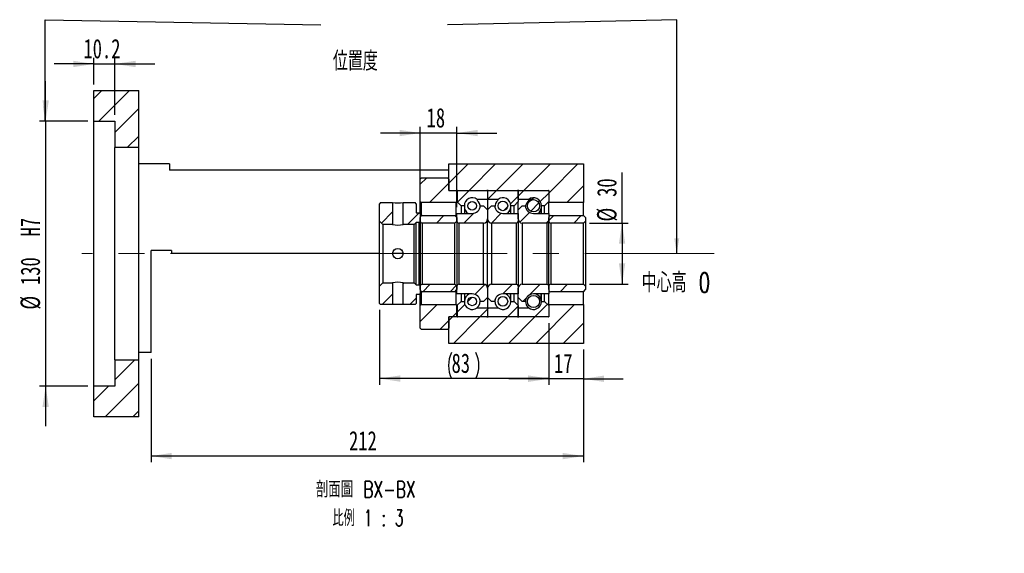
# Paper-space layout 'MBCK30L-I' of a CAD drawing. Header units: millimetres. Extents: x 19 to 332, y 6 to 190.
# Tile 4 of 5: x 171 to 332, y 6 to 93. Entities that reach past the tile are written whole.
import ezdxf

# ---------------------------------------------------------------- set-up
doc = ezdxf.new("R2010")
doc.units = ezdxf.units.MM
doc.linetypes.add('CENTERX2', pattern=[20.32, 12.7, -2.54, 2.54, -2.54])
doc.layers.add('圖層0', color=7, linetype='Continuous')
doc.styles.add('SLDTEXTSTYLE0', font='TXT', dxfattribs={"width": 0.7})
doc.styles.add('SLDTEXTSTYLE1', font='TXT', dxfattribs={"width": 0.7, "bigfont": 'bigfont'})
doc.styles.add('SLDTEXTSTYLE4', font='TXT', dxfattribs={"width": 0.625, "bigfont": 'bigfont'})
doc.dimstyles.new('SLDDIMSTYLE1', dxfattribs={"dimtxt": 0.18, "dimasz": 2.5, "dimexe": 0, "dimexo": 0.0625, "dimgap": 0, "dimtad": 0, "dimtih": 1, "dimtoh": 1, "dimdec": 0, "dimrnd": 1e-09, "dimzin": 0, "dimdsep": 46, "dimtxsty": 'Standard', "dimsah": 1, "dimcen": 0.09, "dimadec": 0, "dimazin": 0, "dimtfac": 2.5, "dimtdec": 0, "dimtofl": 0, "dimtmove": 0, "dimatfit": 3, "dimfxl": 0, "dimfrac": 2, "dimtolj": 1, "dimtzin": 0, "dimarcsym": 0})
doc.dimstyles.new('SLDDIMSTYLE4', dxfattribs={"dimtxt": 3.389974, "dimasz": 2.5, "dimexe": 0, "dimexo": 0.0625, "dimgap": 0.847493, "dimtad": 1, "dimlfac": 3, "dimrnd": 1e-09, "dimzin": 12, "dimdsep": 46, "dimtxsty": 'SLDTEXTSTYLE0', "dimsah": 1, "dimcen": 0.09, "dimadec": 0, "dimazin": 3, "dimtfac": 1, "dimtmove": 0, "dimatfit": 0, "dimfxl": 0, "dimfrac": 2, "dimtolj": 1, "dimtzin": 12, "dimarcsym": 0})
doc.dimstyles.new('SLDDIMSTYLE5', dxfattribs={"dimtxt": 3.389974, "dimasz": 2.5, "dimexe": 0, "dimexo": 0.0625, "dimgap": 0.847493, "dimtad": 1, "dimdec": 1, "dimlfac": 3, "dimrnd": 1e-09, "dimzin": 12, "dimdsep": 46, "dimtxsty": 'SLDTEXTSTYLE0', "dimsah": 1, "dimcen": 0.09, "dimadec": 0, "dimazin": 3, "dimtfac": 1, "dimtdec": 1, "dimtmove": 0, "dimatfit": 0, "dimfxl": 0, "dimfrac": 2, "dimtolj": 1, "dimtzin": 12, "dimarcsym": 0})
doc.dimstyles.new('SLDDIMSTYLE6', dxfattribs={"dimtxt": 3.389974, "dimasz": 2.5, "dimexe": 0, "dimexo": 0.0625, "dimgap": 0.847493, "dimtad": 1, "dimlfac": 3, "dimrnd": 1e-09, "dimzin": 12, "dimdsep": 46, "dimtxsty": 'SLDTEXTSTYLE0', "dimsah": 1, "dimcen": 0.09, "dimadec": 0, "dimazin": 3, "dimtfac": 1, "dimtofl": 0, "dimtmove": 0, "dimatfit": 3, "dimfxl": 0, "dimfrac": 2, "dimtolj": 1, "dimtzin": 12, "dimarcsym": 0})

# ---------------------------------------------------------------- blocks, each defined once
blk = doc.blocks.new('_D_45')
at = {"layer": '圖層0', "color": 7}
for p, q in [((175.34, 76.27), (175.34, 82.79)), ((182.24, 76.27), (174.34, 76.27)), ((175.34, 76.27), (175.34, 32.94)), ((182.24, 32.94), (174.34, 32.94)), ((175.34, 32.94), (175.34, 26.42))]:
    blk.add_line(p, q, dxfattribs=at)
for points in [[(175.34, 76.27), (175.86, 79.66), (174.82, 79.66)], [(175.34, 32.94), (174.82, 29.55), (175.86, 29.55)]]:
    blk.add_solid(points, dxfattribs=at)
at = {"layer": '圖層0', "color": 7, "char_height": 3.175, "attachment_point": 1, "rotation": 90, "style": 'SLDTEXTSTYLE0'}
for s, insert in [('H7', (171.24, 57.43)), ('130', (171.24, 49.48)), ('%%c', (171.24, 45.46))]:
    blk.add_mtext(s, dxfattribs=dict(at, insert=insert))
blk = doc.blocks.new('_D_46')
at = {"layer": '圖層0', "color": 7}
for p, q in [((183.24, 85.61), (176.72, 85.61)), ((183.24, 82.27), (183.24, 86.61)), ((183.24, 85.61), (186.64, 85.61)), ((186.64, 77.27), (186.64, 86.61)), ((186.64, 85.61), (193.16, 85.61))]:
    blk.add_line(p, q, dxfattribs=at)
for points in [[(183.24, 85.61), (179.85, 86.13), (179.85, 85.09)], [(186.64, 85.61), (190.03, 85.09), (190.03, 86.13)]]:
    blk.add_solid(points, dxfattribs=at)
at = {"layer": '圖層0', "color": 7, "insert": (181.52, 89.7), "char_height": 3.175, "attachment_point": 1, "style": 'SLDTEXTSTYLE0'}
blk.add_mtext('10.2', dxfattribs=at)
blk = doc.blocks.new('_D_47')
at = {"layer": '圖層0', "color": 7}
for p, q in [((257.57, 43.27), (257.57, 33.15)), ((263.24, 38.94), (263.24, 33.15)), ((257.57, 34.15), (251.05, 34.15)), ((263.24, 34.15), (257.57, 34.15)), ((263.24, 34.15), (269.76, 34.15))]:
    blk.add_line(p, q, dxfattribs=at)
for points in [[(257.57, 34.15), (254.18, 34.68), (254.18, 33.63)], [(263.24, 34.15), (266.63, 33.63), (266.63, 34.68)]]:
    blk.add_solid(points, dxfattribs=at)
at = {"layer": '圖層0', "color": 7, "insert": (258.43, 38.25), "char_height": 3.175, "attachment_point": 1, "style": 'SLDTEXTSTYLE0'}
blk.add_mtext('17', dxfattribs=at)
blk = doc.blocks.new('_D_48')
at = {"layer": '圖層0', "color": 7}
for p, q in [((263.24, 38.94), (263.24, 20.52)), ((192.57, 37.44), (192.57, 20.52)), ((263.24, 21.52), (192.57, 21.52))]:
    blk.add_line(p, q, dxfattribs=at)
for points in [[(192.57, 21.52), (195.96, 21), (195.96, 22.04)], [(263.24, 21.52), (259.85, 22.04), (259.85, 21)]]:
    blk.add_solid(points, dxfattribs=at)
at = {"layer": '圖層0', "color": 7, "insert": (224.93, 25.61), "char_height": 3.175, "attachment_point": 1, "style": 'SLDTEXTSTYLE0'}
blk.add_mtext('212', dxfattribs=at)
blk = doc.blocks.new('_D_49')
at = {"layer": '圖層0', "color": 7}
for p, q in [((236.57, 74.32), (230.05, 74.32)), ((236.57, 61.49), (236.57, 75.32)), ((242.57, 74.32), (236.57, 74.32)), ((242.57, 62.19), (242.57, 75.32)), ((242.57, 74.32), (249.09, 74.32))]:
    blk.add_line(p, q, dxfattribs=at)
for points in [[(236.57, 74.32), (233.18, 74.84), (233.18, 73.8)], [(242.57, 74.32), (245.96, 73.8), (245.96, 74.84)]]:
    blk.add_solid(points, dxfattribs=at)
at = {"layer": '圖層0', "color": 7, "insert": (237.61, 78.41), "char_height": 3.175, "attachment_point": 1, "style": 'SLDTEXTSTYLE0'}
blk.add_mtext('18', dxfattribs=at)
blk = doc.blocks.new('_D_50')
at = {"layer": '圖層0', "color": 7}
for p, q in [((269.56, 59.61), (269.56, 67.86)), ((264.24, 59.61), (270.56, 59.61)), ((269.56, 59.61), (269.56, 49.61)), ((264.24, 49.61), (270.56, 49.61))]:
    blk.add_line(p, q, dxfattribs=at)
for points in [[(269.56, 59.61), (269.04, 56.22), (270.08, 56.22)], [(269.56, 49.61), (270.08, 53), (269.04, 53)]]:
    blk.add_solid(points, dxfattribs=at)
at = {"layer": '圖層0', "color": 7, "char_height": 3.175, "attachment_point": 1, "rotation": 90, "style": 'SLDTEXTSTYLE0'}
for s, insert in [('30', (265.47, 63.89)), ('%%c', (265.47, 59.86))]:
    blk.add_mtext(s, dxfattribs=dict(at, insert=insert))
blk = doc.blocks.new('_D_51')
at = {"layer": '圖層0', "color": 7}
for p, q in [((229.91, 45.44), (229.91, 33.19)), ((257.57, 43.27), (257.57, 33.19)), ((257.57, 34.19), (229.91, 34.19))]:
    blk.add_line(p, q, dxfattribs=at)
for centre, start, end in [((245.92, 36.31), 153.4349, 206.5651), ((241.43, 36.31), 333.4349, 26.5651)]:
    blk.add_arc(centre, 4.73, start, end, dxfattribs=at)
for points in [[(229.91, 34.19), (233.3, 33.67), (233.3, 34.71)], [(257.57, 34.19), (254.18, 34.71), (254.18, 33.67)]]:
    blk.add_solid(points, dxfattribs=at)
at = {"layer": '圖層0', "color": 7, "insert": (241.69, 38.29), "char_height": 3.175, "attachment_point": 1, "style": 'SLDTEXTSTYLE0'}
blk.add_mtext('83', dxfattribs=at)
blk = doc.blocks.new('SW_NOTE_14')
at = {"layer": '圖層0', "color": 0, "char_height": 2.6458, "attachment_point": 2}
for s, insert, style in [('\\M+19655\\M+196CA\\M+19AA4 BX-BX', (9.88, 3.41), 'SLDTEXTSTYLE1'), ('\\M+194E4\\M+197E1 1 : 3', (10.25, -1.26), 'SLDTEXTSTYLE4')]:
    blk.add_mtext(s, dxfattribs=dict(at, insert=insert, style=style))

psp = doc.layouts.new('MBCK30L-I')

# ---------------------------------------------------------------- hatches: boundary and pattern name
at = {"linetype": 'Continuous', "lineweight": 18}
h = psp.add_hatch(dxfattribs=at)
h.set_pattern_fill('ANSI31', style=0)
edge = h.paths.add_edge_path(flags=0)
edge.add_arc((242.673, 64.8412), 0.1, 90, 180)
edge.add_line((242.573, 64.8412), (242.573, 63.1079))
edge.add_line((242.573, 63.1079), (243.2396, 62.4412))
edge.add_line((243.2396, 62.4412), (243.7796, 62.4412))
edge.add_arc((245.073, 62.4412), 1.2933, 53.031768, 180, ccw=False)
edge.add_line((245.8507, 63.4746), (247.573, 63.4746))
edge.add_line((247.573, 63.4746), (247.573, 64.8412))
edge.add_arc((247.473, 64.8412), 0.1, 0, 90)
edge.add_line((247.473, 64.9412), (242.673, 64.9412))
h = psp.add_hatch(dxfattribs=at)
h.set_pattern_fill('ANSI31', style=0)
edge = h.paths.add_edge_path(flags=0)
edge.add_arc((252.473, 64.8412), 0.1, 0, 90)
edge.add_line((252.473, 64.9412), (247.673, 64.9412))
edge.add_arc((247.673, 64.8412), 0.1, 90, 180)
edge.add_line((247.573, 64.8412), (247.573, 63.4746))
edge.add_line((247.573, 63.4746), (249.2952, 63.4746))
edge.add_arc((250.073, 62.4412), 1.2933, 0, 126.968232, ccw=False)
edge.add_line((251.3663, 62.4412), (251.9063, 62.4412))
edge.add_line((251.9063, 62.4412), (252.573, 63.1079))
edge.add_line((252.573, 63.1079), (252.573, 64.8412))
h = psp.add_hatch(dxfattribs=at)
h.set_pattern_fill('ANSI31', style=0)
edge = h.paths.add_edge_path(flags=0)
edge.add_arc((257.473, 64.8412), 0.1, 0, 90)
edge.add_line((257.473, 64.9412), (252.673, 64.9412))
edge.add_arc((252.673, 64.8412), 0.1, 90, 180)
edge.add_line((252.573, 64.8412), (252.573, 63.4746))
edge.add_line((252.573, 63.4746), (254.2952, 63.4746))
edge.add_arc((255.073, 62.4412), 1.2933, 0, 126.968232, ccw=False)
edge.add_line((256.3663, 62.4412), (256.9063, 62.4412))
edge.add_line((256.9063, 62.4412), (257.573, 63.1079))
edge.add_line((257.573, 63.1079), (257.573, 64.8412))
h = psp.add_hatch(dxfattribs=at)
h.set_pattern_fill('ANSI31', style=0)
h.paths.add_polyline_path([(232.0563, 62.9412), (230.073, 62.9412), (229.9063, 62.7745), (229.9063, 59.9246), (230.473, 59.3579), (232.0563, 59.3579)], flags=0)
h = psp.add_hatch(dxfattribs=at)
h.set_pattern_fill('ANSI31', style=0)
h.paths.add_polyline_path([(236.4063, 61.2746), (235.9063, 61.2746), (235.9063, 62.7745), (235.7396, 62.9412), (233.7563, 62.9412), (233.7563, 59.3579), (235.573, 59.3579), (235.9063, 59.6912), (236.4063, 59.6912), (236.573, 59.8579), (236.573, 61.1079)], flags=0)
h = psp.add_hatch(dxfattribs=at)
h.set_pattern_fill('ANSI31', style=0)
edge = h.paths.add_edge_path(flags=0)
edge.add_arc((245.073, 62.4081), 0.7042, 0, 360)
h = psp.add_hatch(dxfattribs=at)
h.set_pattern_fill('ANSI31', style=0)
edge = h.paths.add_edge_path(flags=0)
edge.add_arc((250.073, 62.4165), 0.7919, 0, 360)
h = psp.add_hatch(dxfattribs=at)
h.set_pattern_fill('ANSI31', style=0)
edge = h.paths.add_edge_path(flags=0)
edge.add_arc((255.073, 62.4402), 0.9987, 0, 360)
h = psp.add_hatch(dxfattribs=at)
h.set_pattern_fill('ANSI31', style=0)
edge = h.paths.add_edge_path(flags=0)
edge.add_line((247.573, 61.7746), (246.9063, 62.4412))
edge.add_line((246.9063, 62.4412), (246.4037, 62.4412))
edge.add_arc((245.073, 62.5246), 1.3333, 270, 356.416678, ccw=False)
edge.add_line((245.073, 61.1912), (242.573, 61.1912))
edge.add_line((242.573, 61.1912), (242.573, 59.9412))
edge.add_arc((242.9063, 59.9412), 0.3333, 180, 270)
edge.add_line((242.9063, 59.6079), (246.9063, 59.6079))
edge.add_arc((246.9063, 60.2746), 0.6667, 270, 360)
edge.add_line((247.573, 60.2746), (247.573, 61.7746))
h = psp.add_hatch(dxfattribs=at)
h.set_pattern_fill('ANSI31', style=0)
edge = h.paths.add_edge_path(flags=0)
edge.add_line((248.2396, 62.4412), (247.573, 61.7746))
edge.add_line((247.573, 61.7746), (247.573, 60.2746))
edge.add_arc((248.2396, 60.2746), 0.6667, 180, 270)
edge.add_line((248.2396, 59.6079), (252.2396, 59.6079))
edge.add_arc((252.2396, 59.9412), 0.3333, 270, 360)
edge.add_line((252.573, 59.9412), (252.573, 61.1912))
edge.add_line((252.573, 61.1912), (250.073, 61.1912))
edge.add_arc((250.073, 62.5246), 1.3333, 183.583322, 270, ccw=False)
edge.add_line((248.7422, 62.4412), (248.2396, 62.4412))
h = psp.add_hatch(dxfattribs=at)
h.set_pattern_fill('ANSI31', style=0)
edge = h.paths.add_edge_path(flags=0)
edge.add_line((253.2396, 62.4412), (252.573, 61.7746))
edge.add_line((252.573, 61.7746), (252.573, 60.2746))
edge.add_arc((253.2396, 60.2746), 0.6667, 180, 270)
edge.add_line((253.2396, 59.6079), (257.2396, 59.6079))
edge.add_arc((257.2396, 59.9412), 0.3333, 270, 360)
edge.add_line((257.573, 59.9412), (257.573, 61.1912))
edge.add_line((257.573, 61.1912), (255.073, 61.1912))
edge.add_arc((255.073, 62.5246), 1.3333, 183.583322, 270, ccw=False)
edge.add_line((253.7422, 62.4412), (253.2396, 62.4412))
h = psp.add_hatch(dxfattribs=at)
h.set_pattern_fill('ANSI31', style=0)
edge = h.paths.add_edge_path(flags=0)
edge.add_line((236.9063, 59.6079), (242.2396, 59.6079))
edge.add_line((242.2396, 59.6079), (242.573, 59.9412))
edge.add_line((242.573, 59.9412), (242.573, 60.4912))
edge.add_line((242.573, 60.4912), (242.2396, 60.8246))
edge.add_line((242.2396, 60.8246), (236.9063, 60.8246))
edge.add_arc((236.9063, 60.4912), 0.3333, 90, 180)
edge.add_line((236.573, 60.4912), (236.573, 59.9412))
edge.add_arc((236.9063, 59.9412), 0.3333, 180, 270)
h = psp.add_hatch(dxfattribs=at)
h.set_pattern_fill('ANSI31', style=0)
edge = h.paths.add_edge_path(flags=0)
edge.add_line((257.9063, 59.6079), (263.2396, 59.6079))
edge.add_line((263.2396, 59.6079), (263.573, 59.9412))
edge.add_line((263.573, 59.9412), (263.573, 60.4912))
edge.add_line((263.573, 60.4912), (263.2396, 60.8246))
edge.add_line((263.2396, 60.8246), (257.9063, 60.8246))
edge.add_arc((257.9063, 60.4912), 0.3333, 90, 180)
edge.add_line((257.573, 60.4912), (257.573, 59.9412))
edge.add_arc((257.9063, 59.9412), 0.3333, 180, 270)
h = psp.add_hatch(dxfattribs=at)
h.set_pattern_fill('ANSI31', style=0)
h.paths.add_polyline_path([(230.073, 46.2746), (232.0563, 46.2746), (232.0563, 49.8579), (230.473, 49.8579), (229.9063, 49.2912), (229.9063, 46.4412)], flags=0)
h = psp.add_hatch(dxfattribs=at)
h.set_pattern_fill('ANSI31', style=0)
h.paths.add_polyline_path([(235.9063, 46.4412), (235.9063, 47.9412), (236.4063, 47.9412), (236.573, 48.1079), (236.573, 49.3579), (236.4063, 49.5246), (235.9063, 49.5246), (235.573, 49.8579), (233.7563, 49.8579), (233.7563, 46.2746), (235.7396, 46.2746)], flags=0)
h = psp.add_hatch(dxfattribs=at)
h.set_pattern_fill('ANSI31', style=0)
edge = h.paths.add_edge_path(flags=0)
edge.add_line((242.573, 48.7245), (242.573, 49.2745))
edge.add_line((242.573, 49.2745), (242.2396, 49.6079))
edge.add_line((242.2396, 49.6079), (236.9063, 49.6079))
edge.add_arc((236.9063, 49.2745), 0.3333, 90, 180)
edge.add_line((236.573, 49.2745), (236.573, 48.7245))
edge.add_arc((236.9063, 48.7245), 0.3333, 180, 270)
edge.add_line((236.9063, 48.3912), (242.2396, 48.3912))
edge.add_line((242.2396, 48.3912), (242.573, 48.7245))
h = psp.add_hatch(dxfattribs=at)
h.set_pattern_fill('ANSI31', style=0)
edge = h.paths.add_edge_path(flags=0)
edge.add_line((246.9063, 46.7746), (247.573, 47.4412))
edge.add_line((247.573, 47.4412), (247.573, 48.9412))
edge.add_arc((246.9063, 48.9412), 0.6667, 0, 90)
edge.add_line((246.9063, 49.6079), (242.9063, 49.6079))
edge.add_arc((242.9063, 49.2745), 0.3333, 90, 180)
edge.add_line((242.573, 49.2745), (242.573, 48.0246))
edge.add_line((242.573, 48.0246), (245.073, 48.0246))
edge.add_arc((245.073, 46.6912), 1.3333, 3.583322, 90, ccw=False)
edge.add_line((246.4037, 46.7746), (246.9063, 46.7746))
h = psp.add_hatch(dxfattribs=at)
h.set_pattern_fill('ANSI31', style=0)
edge = h.paths.add_edge_path(flags=0)
edge.add_line((247.573, 47.4412), (248.2396, 46.7746))
edge.add_line((248.2396, 46.7746), (248.7422, 46.7746))
edge.add_arc((250.073, 46.6912), 1.3333, 90, 176.416678, ccw=False)
edge.add_line((250.073, 48.0246), (252.573, 48.0246))
edge.add_line((252.573, 48.0246), (252.573, 49.2745))
edge.add_arc((252.2396, 49.2745), 0.3333, 0, 90)
edge.add_line((252.2396, 49.6079), (248.2396, 49.6079))
edge.add_arc((248.2396, 48.9412), 0.6667, 90, 180)
edge.add_line((247.573, 48.9412), (247.573, 47.4412))
h = psp.add_hatch(dxfattribs=at)
h.set_pattern_fill('ANSI31', style=0)
edge = h.paths.add_edge_path(flags=0)
edge.add_line((252.573, 47.4412), (253.2396, 46.7746))
edge.add_line((253.2396, 46.7746), (253.7422, 46.7746))
edge.add_arc((255.073, 46.6912), 1.3333, 90, 176.416678, ccw=False)
edge.add_line((255.073, 48.0246), (257.573, 48.0246))
edge.add_line((257.573, 48.0246), (257.573, 49.2745))
edge.add_arc((257.2396, 49.2745), 0.3333, 0, 90)
edge.add_line((257.2396, 49.6079), (253.2396, 49.6079))
edge.add_arc((253.2396, 48.9412), 0.6667, 90, 180)
edge.add_line((252.573, 48.9412), (252.573, 47.4412))
h = psp.add_hatch(dxfattribs=at)
h.set_pattern_fill('ANSI31', style=0)
edge = h.paths.add_edge_path(flags=0)
edge.add_line((263.573, 48.7245), (263.573, 49.2746))
edge.add_line((263.573, 49.2746), (263.2396, 49.6079))
edge.add_line((263.2396, 49.6079), (257.9063, 49.6079))
edge.add_arc((257.9063, 49.2745), 0.3333, 90, 180)
edge.add_line((257.573, 49.2745), (257.573, 48.7245))
edge.add_arc((257.9063, 48.7245), 0.3333, 180, 270)
edge.add_line((257.9063, 48.3912), (263.2396, 48.3912))
edge.add_line((263.2396, 48.3912), (263.573, 48.7245))
h = psp.add_hatch(dxfattribs=at)
h.set_pattern_fill('ANSI31', style=0)
edge = h.paths.add_edge_path(flags=0)
edge.add_arc((242.673, 44.3746), 0.1, 180, 270)
edge.add_line((242.673, 44.2746), (247.473, 44.2746))
edge.add_arc((247.473, 44.3746), 0.1, 270, 360)
edge.add_line((247.573, 44.3746), (247.573, 45.7412))
edge.add_line((247.573, 45.7412), (245.8507, 45.7412))
edge.add_arc((245.073, 46.7746), 1.2933, 180, 306.968232, ccw=False)
edge.add_line((243.7796, 46.7746), (243.2396, 46.7746))
edge.add_line((243.2396, 46.7746), (242.573, 46.1079))
edge.add_line((242.573, 46.1079), (242.573, 44.3746))
h = psp.add_hatch(dxfattribs=at)
h.set_pattern_fill('ANSI31', style=0)
edge = h.paths.add_edge_path(flags=0)
edge.add_arc((245.073, 46.8077), 0.7042, 0, 360)
h = psp.add_hatch(dxfattribs=at)
h.set_pattern_fill('ANSI31', style=0)
edge = h.paths.add_edge_path(flags=0)
edge.add_arc((252.473, 44.3746), 0.1, 270, 360)
edge.add_line((252.573, 44.3746), (252.573, 46.1079))
edge.add_line((252.573, 46.1079), (251.9063, 46.7746))
edge.add_line((251.9063, 46.7746), (251.3663, 46.7746))
edge.add_arc((250.073, 46.7746), 1.2933, 233.031768, 360, ccw=False)
edge.add_line((249.2952, 45.7412), (247.573, 45.7412))
edge.add_line((247.573, 45.7412), (247.573, 44.3746))
edge.add_arc((247.673, 44.3746), 0.1, 180, 270)
edge.add_line((247.673, 44.2746), (252.473, 44.2746))
h = psp.add_hatch(dxfattribs=at)
h.set_pattern_fill('ANSI31', style=0)
edge = h.paths.add_edge_path(flags=0)
edge.add_arc((250.073, 46.7993), 0.7919, 0, 360)
h = psp.add_hatch(dxfattribs=at)
h.set_pattern_fill('ANSI31', style=0)
edge = h.paths.add_edge_path(flags=0)
edge.add_arc((257.473, 44.3746), 0.1, 270, 360)
edge.add_line((257.573, 44.3746), (257.573, 46.1079))
edge.add_line((257.573, 46.1079), (256.9063, 46.7746))
edge.add_line((256.9063, 46.7746), (256.3663, 46.7746))
edge.add_arc((255.073, 46.7746), 1.2933, 233.031768, 360, ccw=False)
edge.add_line((254.2952, 45.7412), (252.573, 45.7412))
edge.add_line((252.573, 45.7412), (252.573, 44.3746))
edge.add_arc((252.673, 44.3746), 0.1, 180, 270)
edge.add_line((252.673, 44.2746), (257.473, 44.2746))
h = psp.add_hatch(dxfattribs=at)
h.set_pattern_fill('ANSI31', style=0)
edge = h.paths.add_edge_path(flags=0)
edge.add_arc((255.073, 46.7756), 0.9987, 0, 360)
at = {"layer": '圖層0', "linetype": 'Continuous', "lineweight": 18}
h = psp.add_hatch(dxfattribs=at)
h.set_pattern_fill('ANSI31', color=256, style=0)
h.paths.add_polyline_path([(190.573, 81.2745), (183.2396, 81.2745), (183.2396, 76.2745), (186.6396, 76.2745), (186.6396, 71.9412), (190.573, 71.9412)], flags=0)
h = psp.add_hatch(dxfattribs=at)
h.set_pattern_fill('ANSI31', color=256, style=0)
h.paths.add_polyline_path([(263.2396, 62.9412), (263.2396, 69.2746), (241.2396, 69.2746), (241.2396, 64.9412), (257.573, 64.9412), (257.573, 62.9412)], flags=0)
h = psp.add_hatch(dxfattribs=at)
h.set_pattern_fill('ANSI31', color=256, style=0)
edge = h.paths.add_edge_path(flags=0)
edge.add_line((236.573, 66.7746), (236.573, 63.1079))
edge.add_line((236.573, 63.1079), (236.7396, 62.9412))
edge.add_line((236.7396, 62.9412), (242.4563, 62.9412))
edge.add_line((242.4563, 62.9412), (242.623, 63.1079))
edge.add_line((242.623, 63.1079), (242.623, 64.7746))
edge.add_line((242.623, 64.7746), (242.4563, 64.9412))
edge.add_line((242.4563, 64.9412), (241.373, 64.9412))
edge.add_arc((241.373, 65.0745), 0.1333, 180, 270, ccw=False)
edge.add_line((241.2396, 65.0745), (241.2396, 66.7746))
edge.add_line((241.2396, 66.7746), (241.073, 66.9412))
edge.add_line((241.073, 66.9412), (236.7396, 66.9412))
edge.add_line((236.7396, 66.9412), (236.573, 66.7746))
h = psp.add_hatch(dxfattribs=at)
h.set_pattern_fill('ANSI31', color=256, style=0)
edge = h.paths.add_edge_path(flags=0)
edge.add_line((242.4563, 46.2746), (236.7396, 46.2746))
edge.add_line((236.7396, 46.2746), (236.573, 46.1079))
edge.add_line((236.573, 46.1079), (236.573, 42.4412))
edge.add_line((236.573, 42.4412), (236.7396, 42.2746))
edge.add_line((236.7396, 42.2746), (241.073, 42.2746))
edge.add_line((241.073, 42.2746), (241.2396, 42.4412))
edge.add_line((241.2396, 42.4412), (241.2396, 44.1412))
edge.add_arc((241.373, 44.1412), 0.1333, 90, 180, ccw=False)
edge.add_line((241.373, 44.2746), (242.4563, 44.2746))
edge.add_line((242.4563, 44.2746), (242.623, 44.4412))
edge.add_line((242.623, 44.4412), (242.623, 46.1079))
edge.add_line((242.623, 46.1079), (242.4563, 46.2746))
h = psp.add_hatch(dxfattribs=at)
h.set_pattern_fill('ANSI31', color=256, style=0)
h.paths.add_polyline_path([(263.2396, 39.9412), (263.2396, 46.2746), (257.573, 46.2746), (257.573, 44.2746), (241.2396, 44.2746), (241.2396, 39.9412)], flags=0)
h = psp.add_hatch(dxfattribs=at)
h.set_pattern_fill('ANSI31', color=256, style=0)
h.paths.add_polyline_path([(183.2396, 27.9412), (190.573, 27.9412), (190.573, 37.2745), (186.6396, 37.2745), (186.6396, 32.9412), (183.2396, 32.9412)], flags=0)

# ---------------------------------------------------------------- linework, layer by layer
at = {"color": 7, "linetype": 'Continuous', "lineweight": 25}
for p, q in [((183.2396, 76.2745), (183.2396, 81.2745)), ((183.2396, 81.2745), (190.573, 81.2745)), ((190.573, 71.9412), (190.573, 81.2745)), ((183.2396, 76.2745), (186.6396, 76.2745)), ((183.2396, 32.9412), (183.2396, 76.2745)), ((186.6396, 76.2745), (186.6396, 71.9412)), ((190.573, 71.9412), (186.6396, 71.9412)), ((186.6396, 37.2745), (186.6396, 71.9412)), ((190.573, 37.2745), (190.573, 71.9412)), ((195.573, 69.2746), (190.573, 69.2746)), ((195.573, 69.2746), (195.573, 68.2746)), ((241.2396, 64.9412), (241.2396, 69.2746)), ((241.2396, 69.2746), (263.2396, 69.2746)), ((263.2396, 69.2746), (263.2396, 62.9412)), ((241.2396, 68.2746), (195.573, 68.2746)), ((236.7396, 66.9412), (236.573, 66.7746)), ((236.573, 63.1079), (236.573, 66.7746)), ((241.073, 66.9412), (236.7396, 66.9412)), ((241.2396, 66.7746), (241.073, 66.9412)), ((241.2396, 66.7746), (241.2396, 65.0745)), ((241.2396, 64.9412), (257.573, 64.9412)), ((241.373, 64.9412), (242.4563, 64.9412)), ((242.623, 64.7746), (242.4563, 64.9412)), ((242.573, 63.1079), (242.573, 64.8412)), ((242.623, 64.7746), (242.623, 63.1079)), ((242.673, 64.9412), (247.473, 64.9412)), ((247.573, 64.8412), (247.573, 63.4746)), ((247.673, 64.9412), (252.473, 64.9412)), ((252.573, 64.8412), (252.573, 63.1079)), ((252.573, 63.4746), (252.573, 64.8412)), ((252.673, 64.9412), (257.473, 64.9412)), ((257.573, 64.9412), (257.573, 62.9412)), ((257.573, 64.8412), (257.573, 63.1079)), ((230.073, 62.9412), (229.9063, 62.7745)), ((229.9063, 59.9246), (229.9063, 62.7745)), ((230.073, 62.9412), (232.0563, 62.9412)), ((232.0563, 62.9412), (232.0563, 59.3579)), ((233.7563, 59.3579), (233.7563, 62.9412)), ((233.7563, 62.9412), (235.7396, 62.9412)), ((235.9063, 62.7745), (235.7396, 62.9412)), ((235.9063, 62.7745), (235.9063, 61.2746)), ((236.573, 63.1079), (236.7396, 62.9412)), ((236.573, 61.1079), (236.573, 63.1079)), ((242.4563, 62.9412), (236.7396, 62.9412)), ((236.7396, 62.9412), (236.7396, 60.7799)), ((242.4563, 62.9412), (242.623, 63.1079)), ((242.4563, 60.6079), (242.4563, 62.9412)), ((243.2396, 62.4412), (242.573, 63.1079)), ((245.8507, 63.4746), (245.8507, 63.3356)), ((247.573, 63.4746), (245.8507, 63.4746)), ((247.573, 63.4746), (247.573, 61.7746)), ((249.2952, 63.4746), (247.573, 63.4746)), ((249.2952, 63.3228), (249.2952, 63.4746)), ((252.573, 63.1079), (251.9063, 62.4412)), ((254.2952, 63.4746), (252.573, 63.4746)), ((252.573, 61.7746), (252.573, 63.1079)), ((254.2952, 63.2779), (254.2952, 63.4746)), ((257.573, 63.1079), (256.9063, 62.4412)), ((263.2396, 62.9412), (257.573, 62.9412)), ((257.573, 61.1912), (257.573, 62.9412)), ((263.2396, 60.8246), (263.2396, 62.9412)), ((235.9063, 61.2746), (236.4063, 61.2746)), ((236.573, 61.1079), (236.4063, 61.2746)), ((242.573, 61.1912), (245.073, 61.1912)), ((242.573, 59.9412), (242.573, 61.1912)), ((243.2396, 62.4412), (243.2396, 61.1912)), ((243.7796, 62.4412), (243.2396, 62.4412)), ((243.7796, 62.4412), (243.7796, 61.1912)), ((246.4037, 62.4412), (246.9063, 62.4412)), ((246.9063, 62.4412), (247.573, 61.7746)), ((247.573, 61.7746), (248.2396, 62.4412)), ((247.573, 61.7746), (247.573, 60.2746)), ((248.2396, 62.4412), (248.7422, 62.4412)), ((250.073, 61.1912), (252.573, 61.1912)), ((251.3663, 61.1912), (251.3663, 62.4412)), ((251.9063, 62.4412), (251.3663, 62.4412)), ((251.9063, 61.1912), (251.9063, 62.4412)), ((252.573, 61.7746), (253.2396, 62.4412)), ((252.573, 60.2746), (252.573, 61.7746)), ((252.573, 61.1912), (252.573, 59.9412)), ((253.2396, 62.4412), (253.7422, 62.4412)), ((255.073, 61.1912), (257.573, 61.1912)), ((256.3663, 61.1912), (256.3663, 62.4412)), ((256.9063, 62.4412), (256.3663, 62.4412)), ((256.9063, 61.1912), (256.9063, 62.4412)), ((257.573, 61.1912), (257.573, 59.9412)), ((229.9063, 59.9246), (230.473, 59.3579)), ((229.9063, 49.2912), (229.9063, 59.9246)), ((235.573, 59.3579), (235.9063, 59.6912)), ((236.4063, 59.6912), (235.9063, 59.6912)), ((235.9063, 49.5246), (235.9063, 59.6912)), ((236.4063, 59.6912), (236.573, 59.8579)), ((236.4063, 49.5246), (236.4063, 59.6912)), ((236.573, 61.1079), (236.573, 59.8579)), ((236.573, 59.9412), (236.573, 60.4912)), ((236.573, 59.8579), (236.573, 49.3579)), ((236.9063, 60.8246), (242.2396, 60.8246)), ((236.9063, 59.6079), (236.9063, 49.6079)), ((242.2396, 59.6079), (236.9063, 59.6079)), ((242.573, 60.4912), (242.2396, 60.8246)), ((242.2396, 59.6079), (242.573, 59.9412)), ((242.2396, 49.6079), (242.2396, 59.6079)), ((242.573, 60.4912), (242.573, 59.9412)), ((242.573, 59.9412), (242.573, 49.2745)), ((242.9063, 49.6079), (242.9063, 59.6079)), ((246.9063, 59.6079), (242.9063, 59.6079)), ((246.9063, 49.6079), (246.9063, 59.6079)), ((247.573, 48.9412), (247.573, 60.2746)), ((248.2396, 59.6079), (248.2396, 49.6079)), ((252.2396, 59.6079), (248.2396, 59.6079)), ((252.2396, 59.6079), (252.2396, 49.6079)), ((252.573, 59.9412), (252.573, 49.2745)), ((253.2396, 59.6079), (253.2396, 49.6079)), ((257.2396, 59.6079), (253.2396, 59.6079)), ((257.2396, 59.6079), (257.2396, 49.6079)), ((257.573, 59.9412), (257.573, 60.4912)), ((257.573, 49.2745), (257.573, 59.9412)), ((257.9063, 60.8246), (263.2396, 60.8246)), ((257.9063, 59.6079), (257.9063, 49.6079)), ((263.2396, 59.6079), (257.9063, 59.6079)), ((263.573, 60.4912), (263.2396, 60.8246)), ((263.2396, 59.6079), (263.573, 59.9412)), ((263.2396, 49.6079), (263.2396, 59.6079)), ((263.573, 60.4912), (263.573, 59.9412)), ((263.573, 59.9412), (263.573, 49.2745)), ((230.473, 59.3579), (230.473, 49.8579)), ((232.0563, 59.3579), (230.473, 59.3579)), ((235.573, 59.3579), (233.7563, 59.3579)), ((235.573, 49.8579), (235.573, 59.3579)), ((195.9063, 55.1079), (192.573, 55.1079)), ((192.573, 38.4412), (192.573, 55.1079)), ((195.9063, 55.1079), (195.9063, 54.6079)), ((229.9063, 54.6079), (195.9063, 54.6079)), ((233.7563, 54.6079), (232.0673, 54.6079)), ((230.473, 49.8579), (229.9063, 49.2912)), ((229.9063, 46.4412), (229.9063, 49.2912)), ((230.473, 49.8579), (232.0563, 49.8579)), ((232.0563, 49.8579), (232.0563, 46.2746)), ((233.7563, 49.8579), (235.573, 49.8579)), ((233.7563, 46.2746), (233.7563, 49.8579)), ((235.9063, 49.5246), (235.573, 49.8579)), ((235.9063, 49.5246), (236.4063, 49.5246)), ((236.573, 49.3579), (236.4063, 49.5246)), ((236.573, 49.3579), (236.573, 48.1079)), ((236.573, 48.7245), (236.573, 49.2745)), ((236.7396, 48.4359), (236.7396, 46.2746)), ((236.9063, 49.6079), (242.2396, 49.6079)), ((242.2396, 48.3912), (236.9063, 48.3912)), ((242.573, 49.2745), (242.2396, 49.6079)), ((242.2396, 48.3912), (242.573, 48.7245)), ((242.4563, 46.2746), (242.4563, 48.6079)), ((242.573, 49.2745), (242.573, 48.7245)), ((242.573, 48.0245), (242.573, 49.2745)), ((242.9063, 49.6079), (246.9063, 49.6079)), ((247.573, 48.9412), (247.573, 47.4412)), ((248.2396, 49.6079), (252.2396, 49.6079)), ((252.573, 49.2745), (252.573, 48.0245)), ((252.573, 47.4412), (252.573, 48.9412)), ((253.2396, 49.6079), (257.2396, 49.6079)), ((257.573, 48.7245), (257.573, 49.2745)), ((257.573, 49.2745), (257.573, 48.0245)), ((257.9063, 49.6079), (263.2396, 49.6079)), ((263.2396, 48.3912), (257.9063, 48.3912)), ((263.573, 49.2745), (263.2396, 49.6079)), ((263.2396, 48.3912), (263.573, 48.7245)), ((263.2396, 46.2746), (263.2396, 48.3912)), ((263.573, 49.2745), (263.573, 48.7245)), ((236.4063, 47.9412), (235.9063, 47.9412)), ((235.9063, 47.9412), (235.9063, 46.4412)), ((236.4063, 47.9412), (236.573, 48.1079)), ((236.573, 46.1079), (236.573, 48.1079)), ((245.073, 48.0245), (242.573, 48.0245)), ((242.573, 46.1079), (243.2396, 46.7746)), ((243.2396, 48.0245), (243.2396, 46.7746)), ((243.2396, 46.7746), (243.7796, 46.7746)), ((243.7796, 48.0245), (243.7796, 46.7746)), ((246.9063, 46.7746), (246.4037, 46.7746)), ((247.573, 47.4412), (246.9063, 46.7746)), ((247.573, 47.4412), (247.573, 45.7412)), ((248.2396, 46.7746), (247.573, 47.4412)), ((248.7422, 46.7746), (248.2396, 46.7746)), ((252.573, 48.0245), (250.073, 48.0245)), ((251.3663, 46.7746), (251.3663, 48.0245)), ((251.3663, 46.7746), (251.9063, 46.7746)), ((251.9063, 46.7746), (251.9063, 48.0245)), ((251.9063, 46.7746), (252.573, 46.1079)), ((252.573, 46.1079), (252.573, 47.4412)), ((253.2396, 46.7746), (252.573, 47.4412)), ((253.7422, 46.7746), (253.2396, 46.7746)), ((257.573, 48.0245), (255.073, 48.0245)), ((256.3663, 46.7746), (256.3663, 48.0245)), ((256.3663, 46.7746), (256.9063, 46.7746)), ((256.9063, 46.7746), (256.9063, 48.0245)), ((256.9063, 46.7746), (257.573, 46.1079)), ((257.573, 46.2746), (257.573, 48.0245)), ((229.9063, 46.4412), (230.073, 46.2746)), ((232.0563, 46.2746), (230.073, 46.2746)), ((235.7396, 46.2746), (233.7563, 46.2746)), ((235.7396, 46.2746), (235.9063, 46.4412)), ((236.7396, 46.2746), (236.573, 46.1079)), ((236.573, 42.4412), (236.573, 46.1079)), ((236.7396, 46.2746), (242.4563, 46.2746)), ((242.623, 46.1079), (242.4563, 46.2746)), ((242.573, 44.3746), (242.573, 46.1079)), ((242.623, 46.1079), (242.623, 44.4412)), ((245.8507, 45.7892), (245.8507, 45.7412)), ((245.8507, 45.7412), (247.573, 45.7412)), ((247.573, 45.7412), (247.573, 44.3746)), ((247.573, 45.7412), (249.2952, 45.7412)), ((249.2952, 45.7412), (249.2952, 45.7821)), ((252.573, 46.1079), (252.573, 44.3746)), ((252.573, 45.7412), (254.2952, 45.7412)), ((252.573, 44.3746), (252.573, 45.7412)), ((254.2952, 45.7412), (254.2952, 45.7631)), ((257.573, 46.2746), (257.573, 44.2746)), ((257.573, 46.2746), (263.2396, 46.2746)), ((257.573, 46.1079), (257.573, 44.3746)), ((263.2396, 46.2746), (263.2396, 39.9412)), ((241.2396, 39.9412), (241.2396, 44.2746)), ((257.573, 44.2746), (241.2396, 44.2746)), ((241.2396, 44.1412), (241.2396, 42.4412)), ((242.4563, 44.2746), (241.373, 44.2746)), ((242.4563, 44.2746), (242.623, 44.4412)), ((247.473, 44.2746), (242.673, 44.2746)), ((252.473, 44.2746), (247.673, 44.2746)), ((257.473, 44.2746), (252.673, 44.2746)), ((236.573, 42.4412), (236.7396, 42.2746)), ((236.7396, 42.2746), (241.073, 42.2746)), ((241.073, 42.2746), (241.2396, 42.4412)), ((263.2396, 39.9412), (241.2396, 39.9412)), ((186.6396, 37.2745), (186.6396, 32.9412)), ((186.6396, 37.2745), (190.573, 37.2745)), ((192.573, 38.4412), (190.573, 38.4412)), ((190.573, 27.9412), (190.573, 37.2745)), ((183.2396, 27.9412), (183.2396, 32.9412)), ((186.6396, 32.9412), (183.2396, 32.9412)), ((190.573, 27.9412), (183.2396, 27.9412))]:
    psp.add_line(p, q, dxfattribs=at)
for centre, radius in [((245.073, 62.4081), 0.7042), ((250.073, 62.4165), 0.7919), ((255.073, 62.4402), 0.9987), ((232.9063, 54.6079), 0.85), ((245.073, 46.8077), 0.7042), ((250.073, 46.7993), 0.7919), ((255.073, 46.7756), 0.9987)]:
    psp.add_circle(centre, radius, dxfattribs=at)
for centre, radius, start, end in [((241.373, 65.0745), 0.1333, 180, 270), ((242.673, 64.8412), 0.1, 90, 180), ((247.473, 64.8412), 0.1, 0, 90), ((247.673, 64.8412), 0.1, 90, 180), ((252.473, 64.8412), 0.1, 0, 90), ((252.673, 64.8412), 0.1, 90, 180), ((257.473, 64.8412), 0.1, 0, 90), ((232.9063, 71.2519), 8.354, 264.160214, 275.839786), ((245.073, 62.4412), 1.2933, 53.031768, 180), ((245.073, 62.308), 1.2917, 353.58575, 51.551715), ((250.073, 62.2946), 1.2917, 128.336631, 185.456078), ((250.073, 62.4412), 1.2933, 0, 126.968232), ((255.073, 62.248), 1.2917, 90, 182.638823), ((255.073, 62.4412), 1.2933, 0, 126.968232), ((245.073, 62.308), 1.2917, 178.575141, 239.839669), ((245.073, 61.2792), 1.2917, 156.531184, 183.906192), ((245.073, 62.5246), 1.3333, 270, 356.416678), ((250.073, 62.5246), 1.3333, 183.583322, 270), ((250.073, 62.2946), 1.2917, 301.326829, 1.429378), ((250.073, 61.2455), 1.2917, 357.589826, 23.958898), ((255.073, 62.5246), 1.3333, 183.583322, 270), ((255.073, 62.248), 1.2917, 305.099863, 1.445338), ((255.073, 61.1343), 1.2917, 2.524622, 25.537383), ((236.9063, 60.4912), 0.3333, 90, 180), ((236.9063, 59.9412), 0.3333, 180, 270), ((242.9063, 59.9412), 0.3333, 180, 270), ((246.9063, 60.2746), 0.6667, 270, 0), ((248.2396, 60.2746), 0.6667, 180, 270), ((252.2396, 59.9412), 0.3333, 270, 0), ((253.2396, 60.2746), 0.6667, 180, 270), ((257.2396, 59.9412), 0.3333, 270, 0), ((257.9063, 60.4912), 0.3333, 90, 180), ((257.9063, 59.9412), 0.3333, 180, 270), ((232.9063, 64.0679), 4.7861, 259.770144, 280.229856), ((232.9063, 45.148), 4.786, 79.769864, 100.230136), ((236.9063, 49.2745), 0.3333, 90, 180), ((236.9063, 48.7245), 0.3333, 180, 270), ((242.9063, 49.2745), 0.3333, 90, 180), ((246.9063, 48.9412), 0.6667, 360, 90), ((248.2396, 48.9412), 0.6667, 90, 180), ((252.2396, 49.2745), 0.3333, 0, 90), ((253.2396, 48.9412), 0.6667, 90, 180), ((257.2396, 49.2745), 0.3333, 0, 90), ((257.9063, 49.2745), 0.3333, 90, 180), ((257.9063, 48.7245), 0.3333, 180, 270), ((245.073, 46.7746), 1.2933, 180, 306.968232), ((245.073, 46.8077), 1.2917, 109.594413, 181.392368), ((245.073, 47.6484), 1.2917, 163.071309, 198.993109), ((245.073, 46.6912), 1.3333, 3.583322, 90), ((245.073, 46.8077), 1.2917, 309.261045, 18.993109), ((250.073, 46.6912), 1.3333, 90, 176.416678), ((250.073, 46.7993), 1.2917, 159.513366, 230.672078), ((250.073, 46.7746), 1.2933, 233.031768, 360), ((250.073, 46.7993), 1.2917, 358.610274, 71.55009), ((250.073, 47.6192), 1.2917, 341.494958, 18.289863), ((255.073, 46.6912), 1.3333, 90, 176.416678), ((255.073, 46.7756), 1.2917, 152.028598, 230.485012), ((255.073, 46.7746), 1.2933, 233.031768, 0), ((255.073, 46.7756), 1.2917, 358.617641, 75.222495), ((255.073, 47.5281), 1.2917, 358.314447, 22.601822), ((232.9063, 37.9637), 8.3542, 84.160322, 95.839678), ((241.373, 44.1412), 0.1333, 90, 180), ((242.673, 44.3746), 0.1, 180, 270), ((247.473, 44.3746), 0.1, 270, 360), ((247.673, 44.3746), 0.1, 180, 270), ((252.473, 44.3746), 0.1, 270, 0), ((252.673, 44.3746), 0.1, 180, 270), ((257.473, 44.3746), 0.1, 270, 0)]:
    psp.add_arc(centre, radius, start, end, dxfattribs=at)
at = {"layer": '圖層0', "color": 7, "linetype": 'CENTERX2', "lineweight": 18, "ltscale": 1.666667}
psp.add_line((284.6252, 54.6079), (181.2396, 54.6079), dxfattribs=at)

# ---------------------------------------------------------------- block references
at = {"layer": '圖層0'}
psp.add_blockref('SW_NOTE_14', (217.7869, 13.9874), dxfattribs=at)

# ---------------------------------------------------------------- texts
at = {"layer": '圖層0', "color": 7, "char_height": 3.175, "attachment_point": 1, "style": 'SLDTEXTSTYLE1'}
for s, insert in [('\\M+188CA\\M+19275\\M+19378', (222.2956, 87.6871)), ('\\M+19286\\M+19053\\M+18D82 0', (272.7609, 51.4669))]:
    psp.add_mtext(s, dxfattribs=dict(at, insert=insert))

# ---------------------------------------------------------------- dimensions: what is measured, and where the dimension line sits
at = {"layer": '圖層0', "color": 7}
for base, p1, p2, dimstyle, picture, middle in [((186.6396, 85.6079), (183.2396, 81.2745), (186.6396, 76.2745), 'SLDDIMSTYLE5', '_D_46', (184.9945, 85.6079)), ((236.573, 74.3186), (242.573, 61.1912), (236.573, 60.4912), 'SLDDIMSTYLE4', '_D_49', (239.5954, 74.3186)), ((257.573, 34.1545), (263.2396, 39.9412), (257.573, 44.2746), 'SLDDIMSTYLE4', '_D_47', (260.4134, 34.1545)), ((192.573, 21.5207), (263.2396, 39.9412), (192.573, 38.4412), 'SLDDIMSTYLE6', '_D_48', (227.9063, 21.5207))]:
    dim = psp.add_linear_dim(base=base, p1=p1, p2=p2, dimstyle=dimstyle, dxfattribs=at)
    dim.commit()
    dim.dimension.update_dxf_attribs({"geometry": picture, "text_midpoint": middle, "dimtype": 160})
for base, p1, p2, text, dimstyle, picture, middle in [((175.3377, 32.9412), (183.2396, 76.2745), (183.2396, 32.9412), '%%c<>  H7', 'SLDDIMSTYLE5', '_D_45', (175.3377, 53.9792)), ((269.5584, 49.6079), (263.2396, 59.6079), (263.2396, 49.6079), '%%c<>', 'SLDDIMSTYLE6', '_D_50', (269.5584, 63.8617))]:
    dim = psp.add_linear_dim(base=base, p1=p1, p2=p2, angle=90, text=text, dimstyle=dimstyle, dxfattribs=at)
    dim.commit()
    dim.dimension.update_dxf_attribs({"geometry": picture, "text_midpoint": middle, "dimtype": 160})
dim = psp.add_linear_dim(base=(229.9063, 34.1924), p1=(257.573, 44.2746), p2=(229.9063, 46.4412), text='(<>)', dimstyle='SLDDIMSTYLE6', dxfattribs=at)
dim.commit()
dim.dimension.update_dxf_attribs({"geometry": '_D_51', "text_midpoint": (243.6775, 34.1924), "dimtype": 160})

# ---------------------------------------------------------------- leaders
for points in [[(175.2818, 76.2745), (175.2818, 92.8463), (220.3012, 92.0029)], [(278.4996, 54.6079), (278.4996, 92.8463), (241.0462, 92.0029)]]:
    psp.add_leader(points, dimstyle='SLDDIMSTYLE1', dxfattribs=at)

doc.saveas('drawing.dxf')
